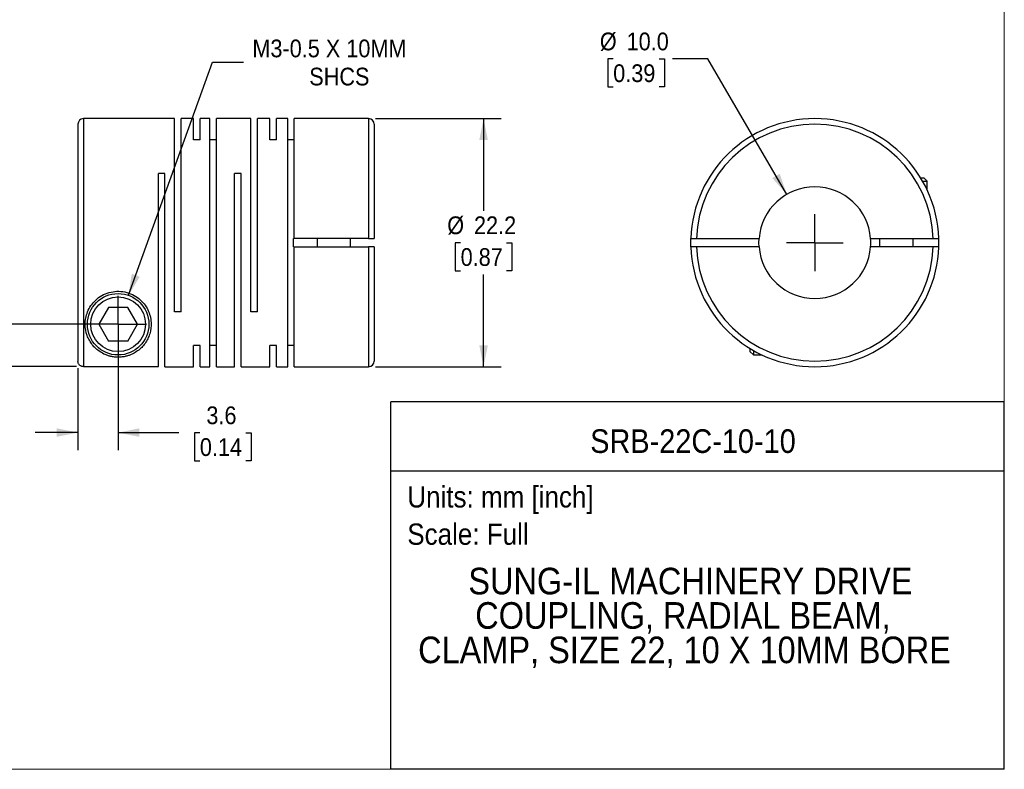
# Model space of a CAD drawing. Header units: millimetres. Extents: x 0 to 140, y 0 to 108.
# Tile 2 of 3: x 52 to 140, y 0 to 67. Entities that reach past the tile are written whole.
import ezdxf
from ezdxf.enums import TextEntityAlignment as Align

# ---------------------------------------------------------------- set-up
doc = ezdxf.new("R2010")
doc.units = ezdxf.units.MM
doc.header["$LTSCALE"] = 0.5
doc.linetypes.add('SLD-Solid', pattern=[0])
doc.layers.add('SLD-0', color=7, linetype='SLD-Solid', lineweight=25)
doc.layers.add('TEXT', color=140, linetype='SLD-Solid', lineweight=25)
doc.styles.add('SLDTEXTSTYLE0', font='GOTHIC.TTF', dxfattribs={"width": 0.913})
doc.dimstyles.new('SLDDIMSTYLE0', dxfattribs={"dimtxt": 1.5875, "dimasz": 1.905, "dimexe": 0, "dimexo": 0.0625, "dimgap": 0.396875, "dimtad": 0, "dimtih": 1, "dimtoh": 1, "dimdec": 1, "dimrnd": 1e-09, "dimzin": 4, "dimdsep": 46, "dimtxsty": 'SLDTEXTSTYLE0', "dimsah": 1, "dimcen": 0, "dimadec": 0, "dimazin": 1, "dimtfac": 1, "dimtdec": 1, "dimtofl": 0, "dimtmove": 0, "dimatfit": 3, "dimfxl": 0, "dimfrac": 2, "dimtolj": 1, "dimtzin": 12, "dimarcsym": 0})
doc.dimstyles.new('SLDDIMSTYLE1', dxfattribs={"dimtxt": 1.5875, "dimasz": 1.905, "dimexe": 0, "dimexo": 0.0625, "dimgap": 0.396875, "dimtad": 0, "dimtih": 1, "dimtoh": 1, "dimdec": 1, "dimrnd": 1e-09, "dimzin": 12, "dimdsep": 46, "dimtxsty": 'SLDTEXTSTYLE0', "dimsah": 1, "dimcen": 0.09, "dimadec": 0, "dimazin": 3, "dimtfac": 1, "dimtdec": 1, "dimtmove": 0, "dimatfit": 0, "dimfxl": 0, "dimfrac": 2, "dimtolj": 1, "dimtzin": 12, "dimarcsym": 0})
doc.dimstyles.new('SLDDIMSTYLE2', dxfattribs={"dimtxt": 1.5875, "dimasz": 1.905, "dimexe": 0, "dimexo": 0.0625, "dimgap": 0.396875, "dimtad": 0, "dimtih": 1, "dimtoh": 1, "dimdec": 1, "dimrnd": 1e-09, "dimzin": 12, "dimdsep": 46, "dimtxsty": 'SLDTEXTSTYLE0', "dimsah": 1, "dimcen": 0, "dimadec": 0, "dimazin": 3, "dimtfac": 1, "dimtdec": 1, "dimtofl": 0, "dimtmove": 0, "dimatfit": 3, "dimfxl": 0, "dimfrac": 2, "dimtolj": 1, "dimtzin": 12, "dimarcsym": 0})
doc.dimstyles.new('SLDDIMSTYLE3', dxfattribs={"dimtxt": 1.5875, "dimasz": 1.905, "dimexe": 0, "dimexo": 0.0625, "dimgap": 0.396875, "dimtad": 0, "dimtih": 1, "dimtoh": 1, "dimdec": 1, "dimrnd": 1e-09, "dimzin": 12, "dimdsep": 46, "dimtxsty": 'SLDTEXTSTYLE0', "dimsah": 1, "dimcen": 0.09, "dimadec": 0, "dimazin": 3, "dimtfac": 1, "dimtdec": 1, "dimtofl": 0, "dimtmove": 0, "dimatfit": 3, "dimfxl": 0, "dimfrac": 2, "dimtolj": 1, "dimtzin": 12, "dimarcsym": 0})

# ---------------------------------------------------------------- blocks, each defined once
blk = doc.blocks.new('Block2')
at = {"color": 7, "linetype": 'SLD-Solid', "lineweight": 18}
for q in [(139.701, 107.951), (0.001, 0.001)]:
    blk.add_line((139.701, 0.001), q, dxfattribs=at)
blk = doc.blocks.new('SW_NOTE_0')
at = {"layer": 'TEXT', "color": 0, "insert": (0, 2.433), "char_height": 1.905, "attachment_point": 1, "style": 'SLDTEXTSTYLE0'}
blk.add_mtext('Scale: Full', dxfattribs=at)
blk = doc.blocks.new('SW_NOTE_0_1')
at = {"layer": 'TEXT', "color": 0, "insert": (0, 2.433), "char_height": 1.905, "attachment_point": 1, "style": 'SLDTEXTSTYLE0'}
blk.add_mtext('Units: mm [inch]', dxfattribs=at)
blk = doc.blocks.new('Block1')
at = {"layer": 'TEXT'}
for p, q in [((139.701, 32.882), (84.822, 32.882)), ((84.822, 0.001), (84.822, 32.882)), ((139.701, 0.001), (139.701, 32.882)), ((84.822, 26.698), (139.701, 26.698)), ((139.701, 0.001), (84.822, 0.001))]:
    blk.add_line(p, q, dxfattribs=at)
at = {"layer": 'TEXT', "color": 140}
for name, p in [('SW_NOTE_0_1', (86.294, 22.902)), ('SW_NOTE_0', (86.294, 19.564))]:
    blk.add_blockref(name, p, dxfattribs=at)
at = {"layer": 'TEXT', "color": 140, "style": 'SLDTEXTSTYLE0', "width": 0.913}
for tag, height, p in [('AUTOATTR0', 2.117, (102.657, 27.676)), ('AUTOATTR1_0', 2.381, (91.756, 14.943)), ('AUTOATTR1_1', 2.381, (92.372, 11.864)), ('AUTOATTR1_2', 2.381, (87.263, 8.785))]:
    blk.add_attdef(tag, text='', height=height, dxfattribs=at).set_placement(p, align=Align.BOTTOM_LEFT)
blk = doc.blocks.new('_D_1')
at = {"layer": 'SLD-0'}
for p, q in [((60.428, 39.194), (60.428, 28.547)), ((56.828, 35.9), (56.828, 28.547)), ((56.828, 30.135), (53.018, 30.135)), ((60.428, 30.135), (65.859, 30.135)), ((67.736, 30.123), (67.252, 30.123)), ((67.252, 30.123), (67.252, 27.602)), ((71.841, 30.123), (72.325, 30.123)), ((72.325, 30.123), (72.325, 27.602)), ((67.252, 27.602), (67.736, 27.602)), ((72.325, 27.602), (71.841, 27.602))]:
    blk.add_line(p, q, dxfattribs=at)
for points in [[(56.828, 30.135), (54.923, 30.516), (54.923, 29.754)], [(60.428, 30.135), (62.333, 29.754), (62.333, 30.516)]]:
    blk.add_solid(points, dxfattribs=at)
at = {"layer": 'SLD-0', "char_height": 1.5875, "attachment_point": 1, "style": 'SLDTEXTSTYLE0'}
for s, insert in [('3.6', (68.322, 32.473)), ('0.14', (67.736, 29.63))]:
    blk.add_mtext(s, dxfattribs=dict(at, insert=insert))
blk = doc.blocks.new('_D_2')
at = {"layer": 'SLD-0'}
for p, q in [((39.017, 45.637), (38.533, 45.637)), ((38.533, 45.637), (38.533, 43.116)), ((43.122, 45.637), (43.606, 45.637)), ((43.606, 45.637), (43.606, 43.116)), ((45.643, 45.649), (48.818, 45.649)), ((48.818, 45.649), (48.818, 39.829)), ((38.533, 43.116), (39.017, 43.116)), ((43.606, 43.116), (43.122, 43.116)), ((59.793, 39.829), (47.231, 39.829)), ((56.693, 36.035), (47.231, 36.035)), ((48.818, 36.035), (48.818, 32.225))]:
    blk.add_line(p, q, dxfattribs=at)
for points in [[(48.818, 39.829), (49.199, 41.734), (48.437, 41.734)], [(48.818, 36.035), (48.437, 34.13), (49.199, 34.13)]]:
    blk.add_solid(points, dxfattribs=at)
at = {"layer": 'SLD-0', "char_height": 1.5875, "attachment_point": 1, "style": 'SLDTEXTSTYLE0'}
for s, insert in [('3.8', (39.603, 47.987)), ('0.15', (39.017, 45.144))]:
    blk.add_mtext(s, dxfattribs=dict(at, insert=insert))
blk = doc.blocks.new('_D_3')
at = {"layer": 'SLD-0'}
for p, q in [((61.359, 42.417), (68.864, 63.278)), ((68.864, 63.278), (71.642, 63.278))]:
    blk.add_line(p, q, dxfattribs=at)
blk.add_solid([(61.359, 42.417), (62.362, 44.08), (61.645, 44.338)], dxfattribs=at)
at = {"layer": 'SLD-0', "char_height": 1.5875, "attachment_point": 1, "style": 'SLDTEXTSTYLE0'}
for s, insert in [('M3-0.5 X 10MM', (72.436, 65.306)), ('SHCS', (77.525, 62.786))]:
    blk.add_mtext(s, dxfattribs=dict(at, insert=insert))
blk = doc.blocks.new('_D_4')
at = {"layer": 'SLD-0'}
for p, q in [((83.463, 58.229), (94.705, 58.229)), ((93.117, 58.229), (93.117, 49.971)), ((91.065, 47.129), (90.581, 47.129)), ((90.581, 47.129), (90.581, 44.609)), ((95.17, 47.129), (95.654, 47.129)), ((95.654, 47.129), (95.654, 44.609)), ((90.581, 44.609), (91.065, 44.609)), ((93.117, 36.029), (93.117, 44.286)), ((95.654, 44.609), (95.17, 44.609)), ((83.463, 36.029), (94.705, 36.029))]:
    blk.add_line(p, q, dxfattribs=at)
for points in [[(93.117, 58.229), (92.736, 56.324), (93.498, 56.324)], [(93.117, 36.029), (93.498, 37.934), (92.736, 37.934)]]:
    blk.add_solid(points, dxfattribs=at)
at = {"layer": 'SLD-0', "char_height": 1.5875, "attachment_point": 1, "style": 'SLDTEXTSTYLE0'}
for s, insert in [('%%c', (89.868, 49.479)), ('22.2', (92.262, 49.479)), ('0.87', (91.065, 46.636))]:
    blk.add_mtext(s, dxfattribs=dict(at, insert=insert))
blk = doc.blocks.new('SW_CENTERMARKSYMBOL_1')
at = {"layer": 'SLD-0', "color": 0}
for q in [(0, 2.54), (-2.54, 0), (0, -2.54), (2.54, 0)]:
    blk.add_line((0, 0), q, dxfattribs=at)
blk = doc.blocks.new('_D_5')
at = {"layer": 'SLD-0'}
for p, q in [((104.715, 63.58), (104.232, 63.58)), ((104.232, 63.58), (104.232, 61.06)), ((108.821, 63.58), (109.305, 63.58)), ((109.305, 63.58), (109.305, 61.06)), ((113.193, 63.58), (110.018, 63.58)), ((120.239, 51.452), (113.193, 63.58)), ((104.232, 61.06), (104.715, 61.06)), ((109.305, 61.06), (108.821, 61.06))]:
    blk.add_line(p, q, dxfattribs=at)
blk.add_solid([(120.239, 51.452), (119.612, 53.291), (118.953, 52.908)], dxfattribs=at)
at = {"layer": 'SLD-0', "char_height": 1.5875, "attachment_point": 1, "style": 'SLDTEXTSTYLE0'}
for s, insert in [('%%c', (103.518, 65.93)), ('10.0', (105.913, 65.93)), ('0.39', (104.715, 63.087))]:
    blk.add_mtext(s, dxfattribs=dict(at, insert=insert))
blk = doc.blocks.new('SW_CENTERMARKSYMBOL_2')
at = {"layer": 'SLD-0', "color": 0}
for q in [(0, 2.54), (-2.54, 0), (0, -2.54), (2.54, 0)]:
    blk.add_line((0, 0), q, dxfattribs=at)

msp = doc.modelspace()

# ---------------------------------------------------------------- linework, layer by layer
for p, q in [((65.478, 58.229), (57.328, 58.229)), ((57.328, 58.229), (57.328, 36.035)), ((65.478, 40.929), (65.478, 58.229)), ((67.178, 58.229), (66.068, 58.229)), ((66.068, 40.929), (66.068, 58.229)), ((67.178, 56.336), (67.178, 58.229)), ((68.628, 58.229), (67.768, 58.229)), ((67.768, 56.336), (67.768, 58.229)), ((68.628, 36.029), (68.628, 58.229)), ((72.298, 58.229), (69.218, 58.229)), ((69.218, 36.029), (69.218, 58.229)), ((72.298, 40.929), (72.298, 58.229)), ((73.998, 58.229), (72.888, 58.229)), ((72.888, 40.929), (72.888, 58.229)), ((73.998, 56.336), (73.998, 58.229)), ((75.598, 58.229), (74.588, 58.229)), ((74.588, 56.336), (74.588, 58.229)), ((75.598, 36.029), (75.598, 58.229)), ((82.828, 58.229), (76.188, 58.229)), ((76.188, 47.504), (76.188, 58.229)), ((82.828, 58.229), (82.828, 47.504)), ((56.828, 57.729), (56.828, 36.535)), ((83.328, 57.729), (83.328, 47.504)), ((67.768, 56.336), (67.178, 56.336)), ((69.218, 56.336), (68.628, 56.336)), ((74.588, 56.336), (73.998, 56.336)), ((76.188, 56.336), (75.598, 56.336)), ((64.618, 53.329), (64.028, 53.329)), ((64.028, 36.035), (64.028, 53.329)), ((64.618, 36.029), (64.618, 53.329)), ((71.438, 53.329), (70.848, 53.329)), ((70.848, 36.029), (70.848, 53.329)), ((71.438, 36.029), (71.438, 53.329)), ((132.215, 52.929), (132.501, 52.929)), ((132.801, 52.629), (132.501, 52.929)), ((132.393, 52.629), (132.801, 52.629)), ((132.801, 51.841), (132.801, 52.629)), ((76.128, 46.754), (76.128, 47.504)), ((76.188, 47.504), (76.128, 47.504)), ((76.128, 46.754), (76.188, 46.754)), ((82.828, 47.504), (76.188, 47.504)), ((76.188, 36.029), (76.188, 46.754)), ((76.188, 46.754), (82.828, 46.754)), ((78.228, 47.504), (78.228, 46.754)), ((81.228, 46.754), (81.228, 47.504)), ((82.828, 46.754), (82.828, 36.029)), ((83.328, 46.754), (83.328, 36.529)), ((112.158, 47.504), (117.765, 47.504)), ((117.765, 46.754), (112.158, 46.754)), ((117.751, 47.129), (117.765, 47.504)), ((117.765, 46.754), (117.751, 47.129)), ((127.737, 47.504), (133.345, 47.504)), ((133.345, 46.754), (127.737, 46.754)), ((128.551, 47.504), (128.551, 46.754)), ((131.551, 46.754), (131.551, 47.504)), ((59.562, 41.329), (58.696, 39.829)), ((61.294, 41.329), (59.562, 41.329)), ((62.16, 39.829), (61.294, 41.329)), ((66.068, 40.929), (65.478, 40.929)), ((72.888, 40.929), (72.298, 40.929)), ((58.696, 39.829), (59.562, 38.329)), ((61.294, 38.329), (62.16, 39.829)), ((61.294, 38.329), (59.562, 38.329)), ((67.768, 37.922), (67.178, 37.922)), ((67.178, 36.029), (67.178, 37.922)), ((67.768, 36.029), (67.768, 37.922)), ((69.218, 37.922), (68.628, 37.922)), ((74.588, 37.922), (73.998, 37.922)), ((73.998, 36.029), (73.998, 37.922)), ((74.588, 36.029), (74.588, 37.922)), ((76.188, 37.922), (75.598, 37.922)), ((116.951, 37.665), (116.951, 37.379)), ((116.951, 37.379), (117.251, 37.079)), ((117.251, 37.487), (117.251, 37.079)), ((117.251, 37.079), (118.039, 37.079)), ((57.328, 36.035), (64.028, 36.035)), ((64.618, 36.029), (67.178, 36.029)), ((67.768, 36.029), (68.628, 36.029)), ((69.218, 36.029), (70.848, 36.029)), ((71.438, 36.029), (73.998, 36.029)), ((74.588, 36.029), (75.598, 36.029)), ((76.188, 36.029), (82.828, 36.029))]:
    msp.add_line(p, q)
at = {"flags": 128}
msp.add_lwpolyline([(111.658, 46.754), (111.651, 47.129), (111.658, 47.504)], dxfattribs=at)
for radius in [2.75, 2.45]:
    msp.add_circle((60.428, 39.829), radius)
for centre, radius, start, end in [((57.328, 57.729), 0.5, 90, 180), ((82.828, 57.729), 0.5, 0, 90), ((122.751, 47.129), 11.1, 1.93604, 178.06396), ((122.751, 47.129), 10.6, 2.0274, 177.9726), ((122.751, 47.129), 5, 4.30122, 175.69878), ((122.751, 47.129), 11.1, 181.93604, 358.06396), ((122.751, 47.129), 10.6, 182.0274, 357.9726), ((122.751, 47.129), 5, 184.30122, 355.69878), ((122.751, 47.129), 5, 355.69878, 4.30122), ((122.751, 47.129), 11.1, 358.06396, 1.93604), ((82.828, 36.529), 0.5, 270, 0)]:
    msp.add_arc(centre, radius, start, end)
for points, knots in [([(82.828, 47.504), (82.852, 47.504), (82.9, 47.504), (82.973, 47.504), (83.047, 47.504), (83.119, 47.504), (83.186, 47.504), (83.244, 47.504), (83.29, 47.504), (83.322, 47.504), (83.326, 47.504), (83.328, 47.504)], [0, 0, 0, 0, 0.089811, 0.184947, 0.285408, 0.391195, 0.502308, 0.618746, 0.740509, 0.867594, 1, 1, 1, 1]), ([(83.328, 46.754), (83.327, 46.754), (83.325, 46.754), (83.309, 46.754), (83.286, 46.754), (83.254, 46.754), (83.217, 46.753), (83.174, 46.753), (83.128, 46.753), (83.079, 46.754), (83.029, 46.754), (82.978, 46.754), (82.927, 46.754), (82.877, 46.754), (82.844, 46.754), (82.828, 46.754)], [0, 0, 0, 0, 0.0922563, 0.1819573, 0.2691027, 0.3536923, 0.435726, 0.5152038, 0.5921258, 0.666492, 0.7383028, 0.8075584, 0.8742594, 0.9384064, 1, 1, 1, 1]), ([(111.658, 47.504), (111.659, 47.504), (111.66, 47.504), (111.677, 47.504), (111.706, 47.504), (111.748, 47.504), (111.804, 47.504), (111.875, 47.504), (111.96, 47.504), (112.055, 47.504), (112.123, 47.504), (112.158, 47.504)], [0, 0, 0, 0, 0.089811, 0.184947, 0.285408, 0.391195, 0.502308, 0.618746, 0.740509, 0.867594, 1, 1, 1, 1]), ([(112.158, 46.754), (112.134, 46.754), (112.086, 46.754), (112.017, 46.754), (111.953, 46.754), (111.894, 46.754), (111.841, 46.753), (111.795, 46.753), (111.756, 46.753), (111.724, 46.754), (111.699, 46.754), (111.68, 46.754), (111.667, 46.754), (111.659, 46.754), (111.658, 46.754), (111.658, 46.754)], [0, 0, 0, 0, 0.0922563, 0.1819573, 0.2691027, 0.3536923, 0.435726, 0.5152038, 0.5921258, 0.666492, 0.7383028, 0.8075584, 0.8742594, 0.9384064, 1, 1, 1, 1]), ([(133.345, 47.504), (133.369, 47.504), (133.416, 47.504), (133.485, 47.504), (133.55, 47.504), (133.609, 47.504), (133.661, 47.504), (133.707, 47.504), (133.746, 47.504), (133.778, 47.504), (133.804, 47.504), (133.823, 47.504), (133.836, 47.504), (133.843, 47.504), (133.844, 47.504), (133.845, 47.504)], [0, 0, 0, 0, 0.092256, 0.181957, 0.269103, 0.353692, 0.435726, 0.515204, 0.592126, 0.666492, 0.738303, 0.807558, 0.874259, 0.938406, 1, 1, 1, 1]), ([(133.845, 46.754), (133.844, 46.754), (133.842, 46.754), (133.825, 46.754), (133.797, 46.754), (133.755, 46.753), (133.698, 46.753), (133.627, 46.754), (133.543, 46.754), (133.447, 46.754), (133.379, 46.754), (133.345, 46.754)], [0, 0, 0, 0, 0.089811, 0.184947, 0.285408, 0.391195, 0.502308, 0.618746, 0.740509, 0.867594, 1, 1, 1, 1]), ([(57.478, 39.829), (57.478, 39.47), (57.575, 38.966), (57.842, 38.384), (58.104, 37.993), (58.424, 37.647), (58.806, 37.348), (59.193, 37.138), (59.553, 37.006), (59.859, 36.929), (60.189, 36.881), (60.545, 36.874), (60.891, 36.909), (61.199, 36.976), (61.485, 37.07), (61.819, 37.216), (62.182, 37.44), (62.543, 37.754), (62.843, 38.113), (63.086, 38.519), (63.324, 39.118), (63.418, 39.815), (63.306, 40.559), (63.101, 41.126), (62.769, 41.663), (62.301, 42.142), (61.716, 42.514), (61.041, 42.744), (60.322, 42.806), (59.611, 42.693), (58.957, 42.418), (58.403, 42.009), (57.972, 41.505), (57.578, 40.765), (57.479, 40.189), (57.478, 39.829)], [0, 0, 0, 0, 0.062421, 0.093667, 0.124728, 0.155887, 0.18726, 0.218624, 0.235445, 0.249978, 0.266175, 0.281307, 0.296121, 0.312754, 0.327299, 0.34413, 0.375321, 0.406604, 0.437619, 0.468668, 0.499965, 0.56217, 0.594391, 0.624679, 0.656205, 0.687123, 0.718125, 0.749557, 0.7809, 0.812177, 0.843651, 0.874768, 0.905687, 0.937443, 1, 1, 1, 1]), ([(57.328, 36.035), (57.307, 36.036), (57.263, 36.038), (57.199, 36.051), (57.126, 36.076), (57.048, 36.117), (56.972, 36.179), (56.91, 36.256), (56.864, 36.343), (56.834, 36.437), (56.83, 36.503), (56.828, 36.535)], [0, 0, 0, 0, 0.0822035, 0.1652845, 0.2506721, 0.3752693, 0.5006489, 0.622952, 0.74999, 0.8751686, 1, 1, 1, 1])]:
    msp.add_open_spline(points, degree=3, knots=knots)

# ---------------------------------------------------------------- block references
at = {"color": 7, "linetype": 'Continuous'}
msp.add_blockref('Block2', (0, 0), dxfattribs=at)
msp.add_blockref('Block1', (0, 0), dxfattribs=at).add_auto_attribs({'AUTOATTR0': 'SRB-22C-10-10', 'AUTOATTR1_0': 'SUNG-IL MACHINERY DRIVE ', 'AUTOATTR1_1': 'COUPLING, RADIAL BEAM, ', 'AUTOATTR1_2': 'CLAMP, SIZE 22, 10 X 10MM BORE'})
at = {"layer": 'SLD-0'}
for name, p in [('SW_CENTERMARKSYMBOL_2', (122.751, 47.129)), ('SW_CENTERMARKSYMBOL_1', (60.428, 39.829))]:
    msp.add_blockref(name, p, dxfattribs=at)

# ---------------------------------------------------------------- dimensions: what is measured, and where the dimension line sits
dim = msp.add_diameter_dim_2p(p1=(59.497, 37.241), p2=(61.359, 42.417), text='M3-0.5 X 10MM\\PSHCS', dimstyle='SLDDIMSTYLE2', override={"dimpost": '<>'}, dxfattribs=at)
dim.commit()
dim.dimension.update_dxf_attribs({"geometry": '_D_3', "text_midpoint": (80.162, 63.278), "dimtype": 163})
dim = msp.add_diameter_dim_2p(p1=(125.263, 42.806), p2=(120.239, 51.452), dimstyle='SLDDIMSTYLE0', dxfattribs=at)
dim.commit()
dim.dimension.update_dxf_attribs({"geometry": '_D_5', "text_midpoint": (106.768, 63.58), "dimtype": 163})
dim = msp.add_linear_dim(base=(93.117, 36.029), p1=(82.828, 58.229), p2=(82.828, 36.029), angle=90, text='%%c<>', dimstyle='SLDDIMSTYLE3', dxfattribs=at)
dim.commit()
dim.dimension.update_dxf_attribs({"geometry": '_D_4', "text_midpoint": (93.117, 47.129), "dimtype": 160})
dim = msp.add_linear_dim(base=(48.818, 39.829), p1=(57.328, 36.035), p2=(60.428, 39.829), angle=90, dimstyle='SLDDIMSTYLE1', dxfattribs=at)
dim.commit()
dim.dimension.update_dxf_attribs({"geometry": '_D_2', "text_midpoint": (48.818, 45.649), "dimtype": 160})
dim = msp.add_linear_dim(base=(60.428, 30.135), p1=(56.828, 36.535), p2=(60.428, 39.829), dimstyle='SLDDIMSTYLE1', dxfattribs=at)
dim.commit()
dim.dimension.update_dxf_attribs({"geometry": '_D_1', "text_midpoint": (69.788, 30.135), "dimtype": 160})

doc.saveas('drawing.dxf')
